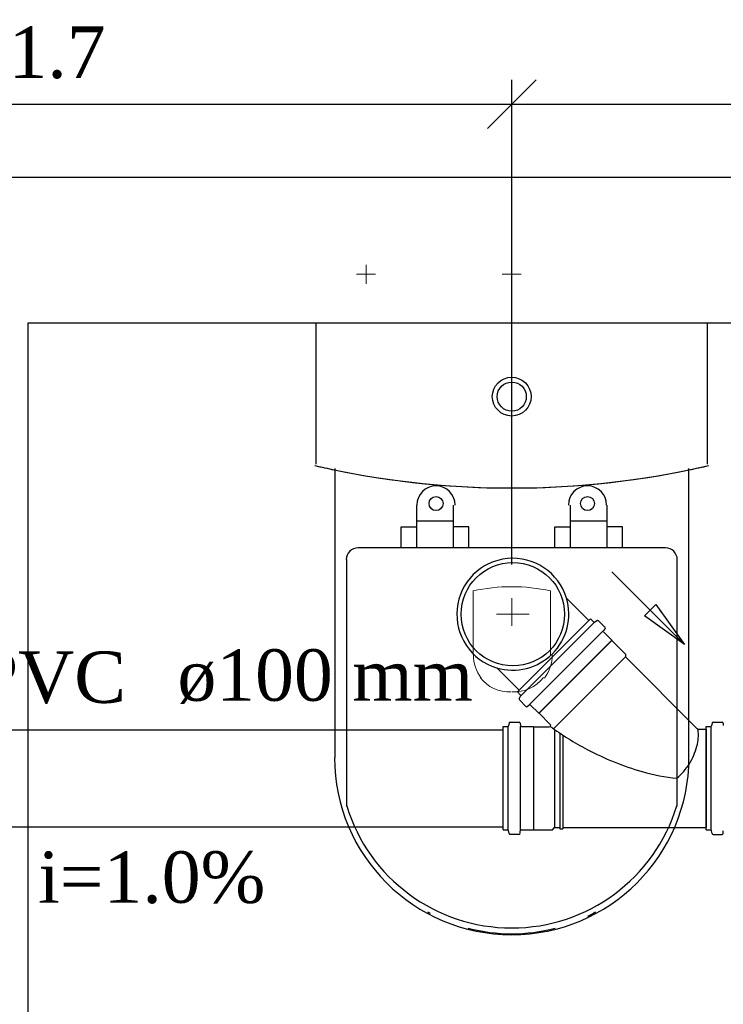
# Model space of a CAD drawing. Header units: millimetres. Extents: x 664 to 730045, y -4 to 80.
# Tile 52 of 78: x 734.1 to 737, y 29.55 to 33.61. Entities that reach past the tile are written whole.
import ezdxf

# ---------------------------------------------------------------- set-up
doc = ezdxf.new("R2010")
doc.units = ezdxf.units.MM
doc.header["$MEASUREMENT"] = 0
for name, color, linetype, lineweight in [('Simbolos', 1, 'Continuous', 30), ('SIMBOLOS INT', 8, 'Continuous', 5), ('Simbolos_int', 1, 'Continuous', 30), ('TQ-Sentido tubo', 7, 'Continuous', 20), ('TQ-Seção tubo', 1, 'Continuous', 30), ('TQ-Textos tubo', 7, 'Continuous', 20)]:
    doc.layers.add(name, color=color, linetype=linetype, lineweight=lineweight)
doc.styles.add('TimesNewRoman', font='times.ttf')
doc.dimstyles.get("Standard").update_dxf_attribs({"dimtxt": 0.18, "dimasz": 0.18, "dimexe": 0.18, "dimexo": 0.0625, "dimgap": 0.09, "dimtad": 0, "dimtih": 1, "dimtoh": 1, "dimdec": 4, "dimzin": 0, "dimdsep": 46, "dimtxsty": 'Standard', "dimcen": 0.09, "dimadec": 0, "dimazin": 0, "dimtfac": 1, "dimtdec": 4, "dimtofl": 0, "dimtmove": 0, "dimatfit": 3, "dimfxl": 0, "dimtolj": 1, "dimtzin": 0, "dimarcsym": 0})
doc.dimstyles.new('UM_25.000000', dxfattribs={"dimtxt": 0.18, "dimasz": 0.2, "dimexe": 0.1, "dimexo": 0.2, "dimgap": 0, "dimtad": 1, "dimtih": 1, "dimtoh": 1, "dimdec": 1, "dimlfac": 25, "dimzin": 0, "dimdsep": 46, "dimtxsty": 'Standard', "dimblk": 'CLOSED', "dimblk1": 'CLOSED', "dimblk2": 'CLOSED', "dimcen": 0.09, "dimdle": 0.1, "dimadec": 1, "dimazin": 2, "dimtfac": 1, "dimtdec": 4, "dimtofl": 0, "dimtmove": 0, "dimatfit": 3, "dimldrblk": 'CLOSED', "dimfxl": 0, "dimtolj": 1, "dimarcsym": 0})

# ---------------------------------------------------------------- blocks, each defined once
blk = doc.blocks.new('_OBLIQUE')
at = {"color": 0, "linetype": 'ByBlock', "lineweight": -2}
blk.add_line((-0.5, -0.5), (0.5, 0.5), dxfattribs=at)
blk = doc.blocks.new('*D52')
at = {"color": 0, "linetype": 'Continuous', "lineweight": -2}
for p, q in [((732.0581, 31.3628), (732.0581, 33.3655)), ((736.1241, 31.3672), (736.1241, 33.3655)), ((731.9581, 33.2655), (736.2241, 33.2655))]:
    blk.add_line(p, q, dxfattribs=at)
at = {"layer": 'Defpoints', "color": 0}
for p in [(736.1241, 33.2655), (732.0581, 31.1628), (736.1241, 31.1672)]:
    blk.add_point(p, dxfattribs=at)
at = {"color": 0, "lineweight": -2, "xscale": 0.2, "yscale": 0.2, "zscale": 0.2, "rotation": 180}
blk.add_blockref('_OBLIQUE', (732.0581, 33.2655), dxfattribs=at)
at = {"color": 0, "lineweight": -2, "xscale": 0.2, "yscale": 0.2, "zscale": 0.2}
blk.add_blockref('_OBLIQUE', (736.1241, 33.2655), dxfattribs=at)
at = {"color": 7, "insert": (734.0911, 33.4773), "char_height": 0.2118, "attachment_point": 5, "rotation": 0.0057, "style": 'TimesNewRoman'}
blk.add_mtext('\\A1;101.7', dxfattribs=at)
blk = doc.blocks.new('*D53')
at = {"color": 0, "linetype": 'Continuous', "lineweight": -2}
for p, q in [((736.1241, 31.3672), (736.1241, 33.3655)), ((740.1791, 31.3628), (740.1791, 33.3655)), ((736.0241, 33.2655), (740.2791, 33.2655))]:
    blk.add_line(p, q, dxfattribs=at)
at = {"layer": 'Defpoints', "color": 0}
for p in [(740.1791, 33.2655), (736.1241, 31.1672), (740.1791, 31.1628)]:
    blk.add_point(p, dxfattribs=at)
at = {"color": 0, "lineweight": -2, "xscale": 0.2, "yscale": 0.2, "zscale": 0.2, "rotation": 180}
blk.add_blockref('_OBLIQUE', (736.1241, 33.2655), dxfattribs=at)
at = {"color": 0, "lineweight": -2, "xscale": 0.2, "yscale": 0.2, "zscale": 0.2}
blk.add_blockref('_OBLIQUE', (740.1791, 33.2655), dxfattribs=at)
at = {"color": 7, "insert": (738.1516, 33.4773), "char_height": 0.2118, "attachment_point": 5, "rotation": 0.0057, "style": 'TimesNewRoman'}
blk.add_mtext('\\A1;101.4', dxfattribs=at)

msp = doc.modelspace()

# ---------------------------------------------------------------- linework, layer by layer
at = {"color": 7}
for p, q in [((730.0771, 32.9638), (750.1871, 32.9638)), ((734.1321, 32.3638), (738.1171, 32.3638)), ((734.1321, 27.0728), (734.1321, 32.3638))]:
    msp.add_line(p, q, dxfattribs=at)
at = {"color": 8}
for p, q in [((735.3171, 32.3628), (735.3171, 31.7808)), ((736.9311, 32.3628), (735.3171, 32.3628)), ((736.9311, 32.3628), (735.3171, 32.3628)), ((735.3171, 32.3628), (735.3171, 31.7808)), ((736.9311, 31.7808), (736.9311, 32.3628)), ((736.9311, 31.7808), (736.9311, 32.3628)), ((735.3951, 31.7628), (735.3951, 30.5718)), ((736.8531, 30.5718), (736.8531, 31.7628)), ((735.7311, 31.6128), (735.7311, 31.4358)), ((735.8841, 31.4358), (735.8841, 31.6128)), ((736.3641, 31.6128), (736.3641, 31.4358)), ((736.5171, 31.4358), (736.5171, 31.6128)), ((735.8841, 31.5468), (735.7311, 31.5468)), ((736.5171, 31.5468), (736.3641, 31.5468)), ((735.6681, 31.5228), (735.7311, 31.5228)), ((735.6681, 31.4358), (735.6681, 31.5228)), ((735.9471, 31.5228), (735.8841, 31.5228)), ((735.9471, 31.4358), (735.9471, 31.5228)), ((736.3011, 31.5228), (736.3641, 31.5228)), ((736.3011, 31.4358), (736.3011, 31.5228)), ((736.5801, 31.5228), (736.5171, 31.5228)), ((736.5801, 31.4358), (736.5801, 31.5228)), ((736.7571, 31.4358), (735.4911, 31.4358)), ((735.4431, 31.3878), (735.4431, 30.3708)), ((736.8051, 30.3708), (736.8051, 31.3878))]:
    msp.add_line(p, q, dxfattribs=at)
for centre, radius in [((736.1241, 32.0598), 0.08), ((736.1241, 32.0598), 0.06), ((735.8121, 31.6188), 0.0288), ((736.4361, 31.6188), 0.0288)]:
    msp.add_circle(centre, radius, dxfattribs=at)
for centre, radius, start, end in [((736.1151, 35.2128), 3.5297, 256.867, 258.197), ((736.1151, 35.2128), 3.5297, 256.867, 270.13), ((736.1241, 35.2908), 3.6079, 258.327, 281.673), ((736.1331, 35.2128), 3.5297, 269.87, 283.133), ((736.1331, 35.2128), 3.5297, 281.803, 283.133), ((735.8121, 31.6128), 0.0788, 0, 180), ((736.4361, 31.6128), 0.0788, 0, 180), ((735.4911, 31.3878), 0.0488, 90, 180), ((736.7571, 31.3878), 0.0488, 0, 90), ((736.1241, 30.5718), 0.73, 180, 0), ((736.1241, 30.5808), 0.7112, 197.022, 342.978), ((736.1241, 30.5568), 0.7112, 240.809, 241.747), ((736.1241, 30.5568), 0.7112, 296.159, 299.191), ((736.1241, 30.5568), 0.7112, 255.404, 284.596)]:
    msp.add_arc(centre, radius, start, end, dxfattribs=at)
at = {"layer": 'Simbolos'}
for p, q in [((736.3491, 31.2292), (736.4417, 31.1365)), ((736.1476, 30.8426), (736.4487, 31.1435)), ((736.4487, 31.1435), (736.4617, 31.1305)), ((736.4767, 31.1365), (736.4667, 31.1305)), ((736.4817, 31.1355), (736.5087, 31.1085)), ((736.5087, 31.1035), (736.5017, 31.0955)), ((736.5027, 31.0905), (736.5367, 31.0555)), ((736.5367, 31.0555), (736.5367, 31.0545)), ((736.5367, 31.0545), (736.5927, 30.9985)), ((736.5927, 30.9985), (736.5926, 30.9865)), ((736.5926, 30.9865), (736.8866, 30.6914)), ((736.062, 30.9422), (736.1546, 30.8495)), ((736.1476, 30.8426), (736.1606, 30.8296)), ((736.1546, 30.8146), (736.1606, 30.8246)), ((736.1556, 30.8096), (736.1826, 30.7826)), ((736.1876, 30.7826), (736.1956, 30.7896)), ((736.2006, 30.7886), (736.2356, 30.7546)), ((736.2356, 30.7546), (736.2366, 30.7546)), ((736.2366, 30.7546), (736.2826, 30.7086)), ((736.0884, 30.2736), (736.0886, 30.6996)), ((736.0886, 30.6996), (736.1066, 30.6996)), ((736.1136, 30.7146), (736.1106, 30.7026)), ((736.1176, 30.7176), (736.1546, 30.7176)), ((736.1586, 30.7136), (736.1596, 30.7036)), ((736.1636, 30.6996), (736.2126, 30.6996)), ((736.2126, 30.6996), (736.2136, 30.6986)), ((736.2136, 30.6986), (736.2786, 30.6986)), ((736.8916, 30.6894), (736.9246, 30.6894)), ((736.9245, 30.2734), (736.9245, 30.6994)), ((736.9245, 30.6994), (736.9425, 30.6994)), ((736.9495, 30.7144), (736.9465, 30.7024)), ((736.9535, 30.7174), (736.9905, 30.7174)), ((736.9945, 30.7134), (736.9955, 30.7034)), ((736.2924, 30.2746), (736.3004, 30.2835)), ((736.3004, 30.2835), (736.3224, 30.2835)), ((736.3224, 30.2835), (736.3224, 30.2775)), ((736.3224, 30.2775), (736.3344, 30.2775)), ((736.3344, 30.2835), (736.9244, 30.2834)), ((736.3344, 30.2835), (736.3344, 30.2775)), ((736.0884, 30.2736), (736.1064, 30.2736)), ((736.1134, 30.2586), (736.1104, 30.2706)), ((736.1174, 30.2556), (736.1544, 30.2556)), ((736.1584, 30.2596), (736.1594, 30.2696)), ((736.1634, 30.2736), (736.2124, 30.2736)), ((736.2124, 30.2736), (736.2134, 30.2746)), ((736.2134, 30.2746), (736.2924, 30.2746)), ((736.9245, 30.2734), (736.9425, 30.2734)), ((736.9495, 30.2584), (736.9465, 30.2704)), ((736.9535, 30.2554), (736.9905, 30.2554)), ((736.9945, 30.2594), (736.9955, 30.2694))]:
    msp.add_line(p, q, dxfattribs=at)
for centre, radius, start, end in [((736.1285, 31.1628), 0.2306, 16.768, 253.198), ((736.1285, 31.1628), 0.2306, 253.198, 16.768), ((736.4647, 31.1335), 0.004, 224.983, 299.983), ((736.4787, 31.1325), 0.004, 44.9831, 119.983), ((736.5047, 31.0925), 0.004, 139.983, 224.983), ((736.5057, 31.1065), 0.004, 319.983, 44.9831), ((736.1586, 30.8126), 0.004, 149.983, 224.983), ((736.1576, 30.8266), 0.004, 329.983, 44.9831), ((736.1846, 30.7856), 0.004, 224.983, 309.983), ((736.1986, 30.7866), 0.004, 44.9831, 129.983), ((736.1066, 30.7036), 0.004, 269.983, 344.983), ((736.1176, 30.7136), 0.004, 89.983, 164.983), ((736.1546, 30.7136), 0.004, 4.9831, 89.983), ((736.1636, 30.7036), 0.004, 184.983, 269.983), ((736.2786, 30.7046), 0.006, 269.983, 44.9831), ((737.0109, 31.7003), 1.2371, 233.927, 242.243), ((736.6886, 30.6684), 0.2043, 345.88, 5.045), ((736.8916, 30.6954), 0.006, 224.983, 269.983), ((736.6125, 30.6345), 0.2837, 10.5538, 11.2615), ((736.9425, 30.7034), 0.004, 270, 345), ((736.9535, 30.7134), 0.004, 90, 165), ((736.9905, 30.7134), 0.004, 5, 90), ((737.0109, 31.7003), 1.2371, 242.243, 253.55), ((736.6236, 30.6845), 0.2707, 329.25, 345.88), ((736.6146, 30.7055), 0.2895, 310.961, 326.679), ((736.8767, 31.2424), 0.7593, 253.521, 264.569), ((736.1064, 30.2696), 0.004, 14.9831, 89.983), ((736.1174, 30.2596), 0.004, 194.983, 269.983), ((736.1544, 30.2596), 0.004, 269.983, 354.983), ((736.1634, 30.2696), 0.004, 89.983, 174.983), ((736.9425, 30.2694), 0.004, 15, 90), ((736.9535, 30.2594), 0.004, 195, 270), ((736.9905, 30.2594), 0.004, 270, 355)]:
    msp.add_arc(centre, radius, start, end, dxfattribs=at)
at = {"layer": 'SIMBOLOS INT', "linetype": 'Continuous'}
for p, q in [((735.5241, 32.6028), (735.5241, 32.5248)), ((736.1241, 32.6028), (736.1241, 32.5248)), ((735.5631, 32.5638), (735.4851, 32.5638)), ((736.1631, 32.5638), (736.0851, 32.5638)), ((735.9651, 31.2588), (735.9651, 30.9948)), ((736.2831, 30.9948), (736.2831, 31.2588))]:
    msp.add_line(p, q, dxfattribs=at)
at = {"layer": 'SIMBOLOS INT'}
for p, q in [((736.1241, 31.1628), (736.1241, 31.2288)), ((736.1241, 31.1628), (736.0611, 31.1628)), ((736.0611, 31.1628), (736.1961, 31.1628)), ((736.1241, 31.1628), (736.1241, 31.1148))]:
    msp.add_line(p, q, dxfattribs=at)
at = {"layer": 'SIMBOLOS INT', "linetype": 'Continuous'}
for centre, radius, start, end in [((736.1241, 30.5328), 0.7434, 77.572, 102.428), ((736.1241, 30.9948), 0.158, 179.758, 217.112), ((736.1331, 30.9948), 0.158, 322.888, 0.242), ((736.1151, 30.9948), 0.1524, 217.251, 272.519), ((736.1331, 30.9948), 0.1524, 267.481, 322.749)]:
    msp.add_arc(centre, radius, start, end, dxfattribs=at)
at = {"layer": 'Simbolos_int'}
for p, q in [((736.1546, 30.8495), (736.4417, 31.1365)), ((736.1626, 30.8276), (736.4637, 31.1285)), ((736.1986, 30.7916), (736.4997, 31.0925)), ((736.5367, 31.0555), (736.2356, 30.7546)), ((736.5367, 31.0545), (736.2366, 30.7546)), ((736.5926, 30.9865), (736.2966, 30.6906)), ((736.1094, 30.2736), (736.1096, 30.6996)), ((736.1604, 30.2736), (736.1606, 30.6996)), ((736.2136, 30.6986), (736.2134, 30.2746)), ((736.3006, 30.6875), (736.3004, 30.2835)), ((736.9246, 30.6894), (736.9244, 30.2834)), ((736.9455, 30.2734), (736.9455, 30.6994)), ((736.3226, 30.6735), (736.3224, 30.2835)), ((736.3346, 30.6645), (736.3344, 30.2835))]:
    msp.add_line(p, q, dxfattribs=at)
msp.add_circle((736.1285, 31.1628), 0.213, dxfattribs=at)
at = {"layer": 'TQ-Seção tubo'}
for p, q in [((733.1933, 30.6864), (736.0885, 30.6864)), ((733.1933, 30.2864), (736.0885, 30.2864))]:
    msp.add_line(p, q, dxfattribs=at)

# ---------------------------------------------------------------- texts
at = {"layer": 'TQ-Textos tubo', "char_height": 0.2118, "line_spacing_factor": 0.798, "style": 'TimesNewRoman'}
for s, insert, width, attachment_point in [('PVC', (734.5351, 30.7927), 1.15604, 9), ('ø100 mm', (734.7471, 30.7927), 2.26862, 7), ('i=1.0%', (734.6411, 29.9687), 1.741303, 8)]:
    msp.add_mtext(s, dxfattribs=dict(at, insert=insert, width=width, attachment_point=attachment_point))

# ---------------------------------------------------------------- dimensions: what is measured, and where the dimension line sits
at = {"linetype": 'Continuous'}
for base, p1, p2, picture, middle, turn in [((736.124148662, 33.2654747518), (732.058148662, 31.1627747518), (736.124148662, 31.1671747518), '*D52', (734.091148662, 33.4772747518), 0.005729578), ((740.1791, 33.2655), (736.1241, 31.1672), (740.1791, 31.1628), '*D53', (738.1516, 33.4773), 0.0057)]:
    dim = msp.add_linear_dim(base=base, p1=p1, p2=p2, dimstyle='UM_25.000000', override={"dimtxt": 0.2118, "dimasz": 0.2, "dimexe": 0.1, "dimexo": 0.2, "dimtad": 1, "dimtih": 0, "dimtoh": 0, "dimdec": 1, "dimlfac": 25, "dimzin": 8, "dimtxsty": 'TimesNewRoman', "dimblk": 'OBLIQUE', "dimblk1": 'OBLIQUE', "dimblk2": 'OBLIQUE', "dimsah": 1, "dimdle": 0.1, "dimse1": 0, "dimse2": 0, "dimclrt": 7, "dimadec": 1, "dimazin": 3, "dimtmove": 2, "dimldrblk": 'OBLIQUE'}, dxfattribs=at)
    dim.commit()
    dim.dimension.update_dxf_attribs({"geometry": picture, "text_midpoint": middle, "dimtype": 160, "text_rotation": turn})

# ---------------------------------------------------------------- leaders
at = {"layer": 'TQ-Sentido tubo'}
msp.add_leader([(736.8357, 31.0381), (736.5362, 31.3378)], dimstyle='Standard', override={"dimasz": 0.2, "dimldrblk": 'CLOSED'}, dxfattribs=at)

doc.saveas('drawing.dxf')
